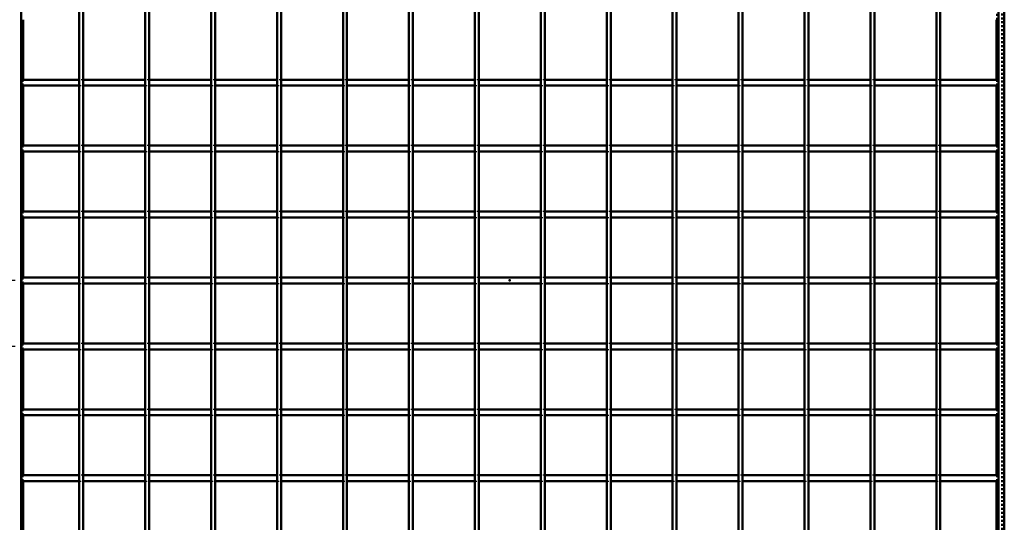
# Model space of a CAD drawing. Header units: millimetres. Extents: x -596 to 562, y -500 to 878.
# Tile 5 of 7: x -248 to 250, y -122 to 132. Entities that reach past the tile are written whole.
import ezdxf

# ---------------------------------------------------------------- set-up
doc = ezdxf.new("R2010")
doc.units = ezdxf.units.MM
doc.linetypes.add('Dashed', pattern=[2, 1, -1])
for name, color, linetype, lineweight in [('2d ConnectionPoints', 7, 'Continuous', 50), ('AM_0', 7, 'Continuous', 50), ('AM_5', 3, 'Continuous', 25), ('AM_9', 6, 'Dashed', 25)]:
    doc.layers.add(name, color=color, linetype=linetype, lineweight=lineweight)
doc.dimstyles.new('ISO-25', dxfattribs={"dimtxt": 2.5, "dimasz": 2.5, "dimexe": 1.25, "dimexo": 0.625, "dimtad": 1, "dimtxsty": 'Standard', "dimcen": 2.5, "dimadec": 0, "dimazin": 0, "dimtfac": 1, "dimtmove": 0, "dimatfit": 3, "dimfxl": 1, "dimarcsym": 0})

# ---------------------------------------------------------------- blocks, each defined once
blk = doc.blocks.new('1_LP330333P35011000500VERTICAL1_0_in_LPP3303331150010003500_4')
at = {"layer": 'AM_0'}
for p, q in [((247, 497), (247, -497)), ((250, 497), (250, -497)), ((246.05, 131.82), (246.05, 101.49)), ((246.05, 98.49), (246.05, 68.16)), ((246.05, 65.16), (246.05, 34.83)), ((246.05, 31.83), (246.05, 1.5)), ((246.05, -1.5), (246.05, -31.83)), ((246.05, -34.83), (246.05, -65.16)), ((246.05, -68.16), (246.05, -98.49)), ((246.05, -101.49), (246.05, -131.82))]:
    blk.add_line(p, q, dxfattribs=at)
at = {"layer": 'AM_9'}
for p, q in [((248.55, 497), (248.55, -497)), ((248.99, 497), (248.99, -497)), ((246.05, 134.82), (246.05, 131.82)), ((246.05, 101.49), (246.05, 98.49)), ((246.05, 68.16), (246.05, 65.16)), ((246.05, 34.83), (246.05, 31.83)), ((246.05, 1.5), (246.05, -1.5)), ((246.05, -31.83), (246.05, -34.83)), ((246.05, -65.16), (246.05, -68.16)), ((246.05, -98.49), (246.05, -101.49))]:
    blk.add_line(p, q, dxfattribs=at)
blk = doc.blocks.new('3_LP330333P35011000500VERTICALC1_0_in_LPP3303331150010003500_4')
at = {"layer": 'AM_0'}
for p, q in [((-217.645, -497), (-217.645, 497)), ((-215.645, -497), (-215.645, 497))]:
    blk.add_line(p, q, dxfattribs=at)
blk = doc.blocks.new('4_LP330333P35011000500VERTICALC2_0_in_LPP3303331150010003500_4')
at = {"layer": 'AM_0'}
for p, q in [((-184.315, -497), (-184.315, 497)), ((-182.315, -497), (-182.315, 497))]:
    blk.add_line(p, q, dxfattribs=at)
blk = doc.blocks.new('5_LP330333P35011000500VERTICALC3_0_in_LPP3303331150010003500_4')
at = {"layer": 'AM_0'}
for p, q in [((-150.985, -497), (-150.985, 497)), ((-148.985, -497), (-148.985, 497))]:
    blk.add_line(p, q, dxfattribs=at)
blk = doc.blocks.new('6_LP330333P35011000500VERTICALC4_0_in_LPP3303331150010003500_4')
at = {"layer": 'AM_0'}
for p, q in [((-117.655, -497), (-117.655, 497)), ((-115.655, -497), (-115.655, 497))]:
    blk.add_line(p, q, dxfattribs=at)
blk = doc.blocks.new('7_LP330333P35011000500VERTICALC5_0_in_LPP3303331150010003500_4')
at = {"layer": 'AM_0'}
for p, q in [((-84.325, -497), (-84.325, 497)), ((-82.325, -497), (-82.325, 497))]:
    blk.add_line(p, q, dxfattribs=at)
blk = doc.blocks.new('8_LP330333P35011000500VERTICALC6_0_in_LPP3303331150010003500_4')
at = {"layer": 'AM_0'}
for p, q in [((-50.995, -497), (-50.995, 497)), ((-48.995, -497), (-48.995, 497))]:
    blk.add_line(p, q, dxfattribs=at)
blk = doc.blocks.new('9_LP330333P35011000500VERTICALC7_0_in_LPP3303331150010003500_4')
at = {"layer": 'AM_0'}
for p, q in [((-17.665, -497), (-17.665, 497)), ((-15.665, -497), (-15.665, 497))]:
    blk.add_line(p, q, dxfattribs=at)
blk = doc.blocks.new('10_LP330333P35011000500VERTICALC8_0_in_LPP3303331150010003500_4')
at = {"layer": 'AM_0'}
for p, q in [((15.665, -497), (15.665, 497)), ((17.665, -497), (17.665, 497))]:
    blk.add_line(p, q, dxfattribs=at)
blk = doc.blocks.new('11_LP330333P35011000500VERTICALC9_0_in_LPP3303331150010003500_4')
at = {"layer": 'AM_0'}
for p, q in [((48.995, -497), (48.995, 497)), ((50.995, -497), (50.995, 497))]:
    blk.add_line(p, q, dxfattribs=at)
blk = doc.blocks.new('12_LP330333P35011000500VERTICALC10_0_in_LPP3303331150010003500_4')
at = {"layer": 'AM_0'}
for p, q in [((82.325, -497), (82.325, 497)), ((84.325, -497), (84.325, 497))]:
    blk.add_line(p, q, dxfattribs=at)
blk = doc.blocks.new('13_LP330333P35011000500VERTICALC11_0_in_LPP3303331150010003500_4')
at = {"layer": 'AM_0'}
for p, q in [((115.655, -497), (115.655, 497)), ((117.655, -497), (117.655, 497))]:
    blk.add_line(p, q, dxfattribs=at)
blk = doc.blocks.new('14_LP330333P35011000500VERTICALC12_0_in_LPP3303331150010003500_4')
at = {"layer": 'AM_0'}
for p, q in [((148.985, -497), (148.985, 497)), ((150.985, -497), (150.985, 497))]:
    blk.add_line(p, q, dxfattribs=at)
blk = doc.blocks.new('15_LP330333P35011000500VERTICALC13_0_in_LPP3303331150010003500_4')
at = {"layer": 'AM_0'}
for p, q in [((182.315, -497), (182.315, 497)), ((184.315, -497), (184.315, 497))]:
    blk.add_line(p, q, dxfattribs=at)
blk = doc.blocks.new('16_LP330333P35011000500VERTICALC14_0_in_LPP3303331150010003500_4')
at = {"layer": 'AM_0'}
for p, q in [((215.645, -497), (215.645, 497)), ((217.645, -497), (217.645, 497))]:
    blk.add_line(p, q, dxfattribs=at)
blk = doc.blocks.new('29_k8fc7gmuiuouxmhd6l8tjwuts________0_in_LPP3303331150010003500_4')
at = {"layer": 'AM_0'}
for p, q in [((-217.645, -98.49), (-247, -98.49)), ((-247, -98.49), (-247, -101.49)), ((-217.645, -98.49), (-217.645, -101.49)), ((-184.315, -98.49), (-215.645, -98.49)), ((-215.645, -101.49), (-215.645, -98.49)), ((-184.315, -98.49), (-184.315, -101.49)), ((-182.315, -101.49), (-182.315, -98.49)), ((-150.985, -98.49), (-182.315, -98.49)), ((-150.985, -98.49), (-150.985, -101.49)), ((-148.985, -101.49), (-148.985, -98.49)), ((-117.655, -98.49), (-148.985, -98.49)), ((-117.655, -98.49), (-117.655, -101.49)), ((-115.655, -101.49), (-115.655, -98.49)), ((-84.325, -98.49), (-115.655, -98.49)), ((-84.325, -98.49), (-84.325, -101.49)), ((-82.325, -101.49), (-82.325, -98.49)), ((-50.995, -98.49), (-82.325, -98.49)), ((-50.995, -98.49), (-50.995, -101.49)), ((-48.995, -101.49), (-48.995, -98.49)), ((-17.665, -98.49), (-48.995, -98.49)), ((-17.665, -98.49), (-17.665, -101.49)), ((-15.665, -101.49), (-15.665, -98.49)), ((15.665, -98.49), (-15.665, -98.49)), ((15.665, -98.49), (15.665, -101.49)), ((17.665, -101.49), (17.665, -98.49)), ((48.995, -98.49), (17.665, -98.49)), ((48.995, -98.49), (48.995, -101.49)), ((50.995, -101.49), (50.995, -98.49)), ((82.325, -98.49), (50.995, -98.49)), ((82.325, -98.49), (82.325, -101.49)), ((84.325, -101.49), (84.325, -98.49)), ((115.655, -98.49), (84.325, -98.49)), ((115.655, -98.49), (115.655, -101.49)), ((117.655, -101.49), (117.655, -98.49)), ((148.985, -98.49), (117.655, -98.49)), ((148.985, -98.49), (148.985, -101.49)), ((150.985, -101.49), (150.985, -98.49)), ((182.315, -98.49), (150.985, -98.49)), ((182.315, -98.49), (182.315, -101.49)), ((184.315, -101.49), (184.315, -98.49)), ((215.645, -98.49), (184.315, -98.49)), ((215.645, -98.49), (215.645, -101.49)), ((217.645, -101.49), (217.645, -98.49)), ((247, -98.49), (217.645, -98.49)), ((247, -98.49), (247, -101.49)), ((-217.645, -101.49), (-247, -101.49)), ((-184.315, -101.49), (-215.645, -101.49)), ((-150.985, -101.49), (-182.315, -101.49)), ((-117.655, -101.49), (-148.985, -101.49)), ((-84.325, -101.49), (-115.655, -101.49)), ((-50.995, -101.49), (-82.325, -101.49)), ((-17.665, -101.49), (-48.995, -101.49)), ((15.665, -101.49), (-15.665, -101.49)), ((48.995, -101.49), (17.665, -101.49)), ((82.325, -101.49), (50.995, -101.49)), ((115.655, -101.49), (84.325, -101.49)), ((148.985, -101.49), (117.655, -101.49)), ((182.315, -101.49), (150.985, -101.49)), ((215.645, -101.49), (184.315, -101.49)), ((247, -101.49), (217.645, -101.49))]:
    blk.add_line(p, q, dxfattribs=at)
at = {"layer": 'AM_9'}
for p, q in [((-215.645, -98.49), (-217.645, -98.49)), ((-182.315, -98.49), (-184.315, -98.49)), ((-148.985, -98.49), (-150.985, -98.49)), ((-115.655, -98.49), (-117.655, -98.49)), ((-82.325, -98.49), (-84.325, -98.49)), ((-48.995, -98.49), (-50.995, -98.49)), ((-15.665, -98.49), (-17.665, -98.49)), ((17.665, -98.49), (15.665, -98.49)), ((50.995, -98.49), (48.995, -98.49)), ((84.325, -98.49), (82.325, -98.49)), ((117.655, -98.49), (115.655, -98.49)), ((150.985, -98.49), (148.985, -98.49)), ((184.315, -98.49), (182.315, -98.49)), ((217.645, -98.49), (215.645, -98.49)), ((-217.645, -101.49), (-215.645, -101.49)), ((-184.315, -101.49), (-182.315, -101.49)), ((-150.985, -101.49), (-148.985, -101.49)), ((-117.655, -101.49), (-115.655, -101.49)), ((-84.325, -101.49), (-82.325, -101.49)), ((-50.995, -101.49), (-48.995, -101.49)), ((-17.665, -101.49), (-15.665, -101.49)), ((15.665, -101.49), (17.665, -101.49)), ((48.995, -101.49), (50.995, -101.49)), ((82.325, -101.49), (84.325, -101.49)), ((115.655, -101.49), (117.655, -101.49)), ((148.985, -101.49), (150.985, -101.49)), ((182.315, -101.49), (184.315, -101.49)), ((215.645, -101.49), (217.645, -101.49))]:
    blk.add_line(p, q, dxfattribs=at)
blk = doc.blocks.new('30_znvuheu46q6debho6j8wrlbtd________0_in_LPP3303331150010003500_4')
at = {"layer": 'AM_0'}
for p, q in [((-217.645, -65.16), (-247, -65.16)), ((-247, -65.16), (-247, -68.16)), ((-217.645, -68.16), (-247, -68.16)), ((-217.645, -65.16), (-217.645, -68.16)), ((-184.315, -65.16), (-215.645, -65.16)), ((-215.645, -68.16), (-215.645, -65.16)), ((-184.315, -68.16), (-215.645, -68.16)), ((-184.315, -65.16), (-184.315, -68.16)), ((-182.315, -68.16), (-182.315, -65.16)), ((-150.985, -65.16), (-182.315, -65.16)), ((-150.985, -68.16), (-182.315, -68.16)), ((-150.985, -65.16), (-150.985, -68.16)), ((-148.985, -68.16), (-148.985, -65.16)), ((-117.655, -65.16), (-148.985, -65.16)), ((-117.655, -68.16), (-148.985, -68.16)), ((-117.655, -65.16), (-117.655, -68.16)), ((-115.655, -68.16), (-115.655, -65.16)), ((-84.325, -65.16), (-115.655, -65.16)), ((-84.325, -68.16), (-115.655, -68.16)), ((-84.325, -65.16), (-84.325, -68.16)), ((-82.325, -68.16), (-82.325, -65.16)), ((-50.995, -65.16), (-82.325, -65.16)), ((-50.995, -68.16), (-82.325, -68.16)), ((-50.995, -65.16), (-50.995, -68.16)), ((-48.995, -68.16), (-48.995, -65.16)), ((-17.665, -65.16), (-48.995, -65.16)), ((-17.665, -68.16), (-48.995, -68.16)), ((-17.665, -65.16), (-17.665, -68.16)), ((-15.665, -68.16), (-15.665, -65.16)), ((15.665, -65.16), (-15.665, -65.16)), ((15.665, -68.16), (-15.665, -68.16)), ((15.665, -65.16), (15.665, -68.16)), ((17.665, -68.16), (17.665, -65.16)), ((48.995, -65.16), (17.665, -65.16)), ((48.995, -68.16), (17.665, -68.16)), ((48.995, -65.16), (48.995, -68.16)), ((50.995, -68.16), (50.995, -65.16)), ((82.325, -65.16), (50.995, -65.16)), ((82.325, -68.16), (50.995, -68.16)), ((82.325, -65.16), (82.325, -68.16)), ((84.325, -68.16), (84.325, -65.16)), ((115.655, -65.16), (84.325, -65.16)), ((115.655, -68.16), (84.325, -68.16)), ((115.655, -65.16), (115.655, -68.16)), ((117.655, -68.16), (117.655, -65.16)), ((148.985, -65.16), (117.655, -65.16)), ((148.985, -68.16), (117.655, -68.16)), ((148.985, -65.16), (148.985, -68.16)), ((150.985, -68.16), (150.985, -65.16)), ((182.315, -65.16), (150.985, -65.16)), ((182.315, -68.16), (150.985, -68.16)), ((182.315, -65.16), (182.315, -68.16)), ((184.315, -68.16), (184.315, -65.16)), ((215.645, -65.16), (184.315, -65.16)), ((215.645, -68.16), (184.315, -68.16)), ((215.645, -65.16), (215.645, -68.16)), ((217.645, -68.16), (217.645, -65.16)), ((247, -65.16), (217.645, -65.16)), ((247, -68.16), (217.645, -68.16)), ((247, -65.16), (247, -68.16))]:
    blk.add_line(p, q, dxfattribs=at)
at = {"layer": 'AM_9'}
for p, q in [((-215.645, -65.16), (-217.645, -65.16)), ((-217.645, -68.16), (-215.645, -68.16)), ((-182.315, -65.16), (-184.315, -65.16)), ((-184.315, -68.16), (-182.315, -68.16)), ((-148.985, -65.16), (-150.985, -65.16)), ((-150.985, -68.16), (-148.985, -68.16)), ((-115.655, -65.16), (-117.655, -65.16)), ((-117.655, -68.16), (-115.655, -68.16)), ((-82.325, -65.16), (-84.325, -65.16)), ((-84.325, -68.16), (-82.325, -68.16)), ((-48.995, -65.16), (-50.995, -65.16)), ((-50.995, -68.16), (-48.995, -68.16)), ((-15.665, -65.16), (-17.665, -65.16)), ((-17.665, -68.16), (-15.665, -68.16)), ((17.665, -65.16), (15.665, -65.16)), ((15.665, -68.16), (17.665, -68.16)), ((50.995, -65.16), (48.995, -65.16)), ((48.995, -68.16), (50.995, -68.16)), ((84.325, -65.16), (82.325, -65.16)), ((82.325, -68.16), (84.325, -68.16)), ((117.655, -65.16), (115.655, -65.16)), ((115.655, -68.16), (117.655, -68.16)), ((150.985, -65.16), (148.985, -65.16)), ((148.985, -68.16), (150.985, -68.16)), ((184.315, -65.16), (182.315, -65.16)), ((182.315, -68.16), (184.315, -68.16)), ((217.645, -65.16), (215.645, -65.16)), ((215.645, -68.16), (217.645, -68.16))]:
    blk.add_line(p, q, dxfattribs=at)
blk = doc.blocks.new('31_qldfimg3mek9on5pfzr5qsk6r________0_in_LPP3303331150010003500_4')
at = {"layer": 'AM_0'}
for p, q in [((-217.645, -31.83), (-247, -31.83)), ((-247, -31.83), (-247, -34.83)), ((-217.645, -34.83), (-247, -34.83)), ((-217.645, -31.83), (-217.645, -34.83)), ((-184.315, -31.83), (-215.645, -31.83)), ((-215.645, -34.83), (-215.645, -31.83)), ((-184.315, -34.83), (-215.645, -34.83)), ((-184.315, -31.83), (-184.315, -34.83)), ((-182.315, -34.83), (-182.315, -31.83)), ((-150.985, -31.83), (-182.315, -31.83)), ((-150.985, -34.83), (-182.315, -34.83)), ((-150.985, -31.83), (-150.985, -34.83)), ((-148.985, -34.83), (-148.985, -31.83)), ((-117.655, -31.83), (-148.985, -31.83)), ((-117.655, -34.83), (-148.985, -34.83)), ((-117.655, -31.83), (-117.655, -34.83)), ((-115.655, -34.83), (-115.655, -31.83)), ((-84.325, -31.83), (-115.655, -31.83)), ((-84.325, -34.83), (-115.655, -34.83)), ((-84.325, -31.83), (-84.325, -34.83)), ((-82.325, -34.83), (-82.325, -31.83)), ((-50.995, -31.83), (-82.325, -31.83)), ((-50.995, -34.83), (-82.325, -34.83)), ((-50.995, -31.83), (-50.995, -34.83)), ((-48.995, -34.83), (-48.995, -31.83)), ((-17.665, -31.83), (-48.995, -31.83)), ((-17.665, -34.83), (-48.995, -34.83)), ((-17.665, -31.83), (-17.665, -34.83)), ((-15.665, -34.83), (-15.665, -31.83)), ((15.665, -31.83), (-15.665, -31.83)), ((15.665, -34.83), (-15.665, -34.83)), ((15.665, -31.83), (15.665, -34.83)), ((17.665, -34.83), (17.665, -31.83)), ((48.995, -31.83), (17.665, -31.83)), ((48.995, -34.83), (17.665, -34.83)), ((48.995, -31.83), (48.995, -34.83)), ((50.995, -34.83), (50.995, -31.83)), ((82.325, -31.83), (50.995, -31.83)), ((82.325, -34.83), (50.995, -34.83)), ((82.325, -31.83), (82.325, -34.83)), ((84.325, -34.83), (84.325, -31.83)), ((115.655, -31.83), (84.325, -31.83)), ((115.655, -34.83), (84.325, -34.83)), ((115.655, -31.83), (115.655, -34.83)), ((117.655, -34.83), (117.655, -31.83)), ((148.985, -31.83), (117.655, -31.83)), ((148.985, -34.83), (117.655, -34.83)), ((148.985, -31.83), (148.985, -34.83)), ((150.985, -34.83), (150.985, -31.83)), ((182.315, -31.83), (150.985, -31.83)), ((182.315, -34.83), (150.985, -34.83)), ((182.315, -31.83), (182.315, -34.83)), ((184.315, -34.83), (184.315, -31.83)), ((215.645, -31.83), (184.315, -31.83)), ((215.645, -34.83), (184.315, -34.83)), ((215.645, -31.83), (215.645, -34.83)), ((217.645, -34.83), (217.645, -31.83)), ((247, -31.83), (217.645, -31.83)), ((247, -34.83), (217.645, -34.83)), ((247, -31.83), (247, -34.83))]:
    blk.add_line(p, q, dxfattribs=at)
at = {"layer": 'AM_9'}
for p, q in [((-215.645, -31.83), (-217.645, -31.83)), ((-217.645, -34.83), (-215.645, -34.83)), ((-182.315, -31.83), (-184.315, -31.83)), ((-184.315, -34.83), (-182.315, -34.83)), ((-148.985, -31.83), (-150.985, -31.83)), ((-150.985, -34.83), (-148.985, -34.83)), ((-115.655, -31.83), (-117.655, -31.83)), ((-117.655, -34.83), (-115.655, -34.83)), ((-82.325, -31.83), (-84.325, -31.83)), ((-84.325, -34.83), (-82.325, -34.83)), ((-48.995, -31.83), (-50.995, -31.83)), ((-50.995, -34.83), (-48.995, -34.83)), ((-15.665, -31.83), (-17.665, -31.83)), ((-17.665, -34.83), (-15.665, -34.83)), ((17.665, -31.83), (15.665, -31.83)), ((15.665, -34.83), (17.665, -34.83)), ((50.995, -31.83), (48.995, -31.83)), ((48.995, -34.83), (50.995, -34.83)), ((84.325, -31.83), (82.325, -31.83)), ((82.325, -34.83), (84.325, -34.83)), ((117.655, -31.83), (115.655, -31.83)), ((115.655, -34.83), (117.655, -34.83)), ((150.985, -31.83), (148.985, -31.83)), ((148.985, -34.83), (150.985, -34.83)), ((184.315, -31.83), (182.315, -31.83)), ((182.315, -34.83), (184.315, -34.83)), ((217.645, -31.83), (215.645, -31.83)), ((215.645, -34.83), (217.645, -34.83))]:
    blk.add_line(p, q, dxfattribs=at)
blk = doc.blocks.new('32_t9b0qkqpkvux1uqfa37k85w5e________0_in_LPP3303331150010003500_4')
at = {"layer": 'AM_0'}
for p, q in [((-217.645, 1.5), (-247, 1.5)), ((-247, 1.5), (-247, -1.5)), ((-217.645, 1.5), (-217.645, -1.5)), ((-184.315, 1.5), (-215.645, 1.5)), ((-215.645, -1.5), (-215.645, 1.5)), ((-184.315, 1.5), (-184.315, -1.5)), ((-182.315, -1.5), (-182.315, 1.5)), ((-150.985, 1.5), (-182.315, 1.5)), ((-150.985, 1.5), (-150.985, -1.5)), ((-148.985, -1.5), (-148.985, 1.5)), ((-117.655, 1.5), (-148.985, 1.5)), ((-117.655, 1.5), (-117.655, -1.5)), ((-115.655, -1.5), (-115.655, 1.5)), ((-84.325, 1.5), (-115.655, 1.5)), ((-84.325, 1.5), (-84.325, -1.5)), ((-82.325, -1.5), (-82.325, 1.5)), ((-50.995, 1.5), (-82.325, 1.5)), ((-50.995, 1.5), (-50.995, -1.5)), ((-48.995, -1.5), (-48.995, 1.5)), ((-17.665, 1.5), (-48.995, 1.5)), ((-17.665, 1.5), (-17.665, -1.5)), ((-15.665, -1.5), (-15.665, 1.5)), ((15.665, 1.5), (-15.665, 1.5)), ((15.665, 1.5), (15.665, -1.5)), ((17.665, -1.5), (17.665, 1.5)), ((48.995, 1.5), (17.665, 1.5)), ((48.995, 1.5), (48.995, -1.5)), ((50.995, -1.5), (50.995, 1.5)), ((82.325, 1.5), (50.995, 1.5)), ((82.325, 1.5), (82.325, -1.5)), ((84.325, -1.5), (84.325, 1.5)), ((115.655, 1.5), (84.325, 1.5)), ((115.655, 1.5), (115.655, -1.5)), ((117.655, -1.5), (117.655, 1.5)), ((148.985, 1.5), (117.655, 1.5)), ((148.985, 1.5), (148.985, -1.5)), ((150.985, -1.5), (150.985, 1.5)), ((182.315, 1.5), (150.985, 1.5)), ((182.315, 1.5), (182.315, -1.5)), ((184.315, -1.5), (184.315, 1.5)), ((215.645, 1.5), (184.315, 1.5)), ((215.645, 1.5), (215.645, -1.5)), ((217.645, -1.5), (217.645, 1.5)), ((247, 1.5), (217.645, 1.5)), ((247, 1.5), (247, -1.5)), ((-217.645, -1.5), (-247, -1.5)), ((-184.315, -1.5), (-215.645, -1.5)), ((-150.985, -1.5), (-182.315, -1.5)), ((-117.655, -1.5), (-148.985, -1.5)), ((-84.325, -1.5), (-115.655, -1.5)), ((-50.995, -1.5), (-82.325, -1.5)), ((-17.665, -1.5), (-48.995, -1.5)), ((15.665, -1.5), (-15.665, -1.5)), ((48.995, -1.5), (17.665, -1.5)), ((82.325, -1.5), (50.995, -1.5)), ((115.655, -1.5), (84.325, -1.5)), ((148.985, -1.5), (117.655, -1.5)), ((182.315, -1.5), (150.985, -1.5)), ((215.645, -1.5), (184.315, -1.5)), ((247, -1.5), (217.645, -1.5))]:
    blk.add_line(p, q, dxfattribs=at)
at = {"layer": 'AM_9'}
for p, q in [((-215.645, 1.5), (-217.645, 1.5)), ((-182.315, 1.5), (-184.315, 1.5)), ((-148.985, 1.5), (-150.985, 1.5)), ((-115.655, 1.5), (-117.655, 1.5)), ((-82.325, 1.5), (-84.325, 1.5)), ((-48.995, 1.5), (-50.995, 1.5)), ((-15.665, 1.5), (-17.665, 1.5)), ((17.665, 1.5), (15.665, 1.5)), ((50.995, 1.5), (48.995, 1.5)), ((84.325, 1.5), (82.325, 1.5)), ((117.655, 1.5), (115.655, 1.5)), ((150.985, 1.5), (148.985, 1.5)), ((184.315, 1.5), (182.315, 1.5)), ((217.645, 1.5), (215.645, 1.5)), ((-217.645, -1.5), (-215.645, -1.5)), ((-184.315, -1.5), (-182.315, -1.5)), ((-150.985, -1.5), (-148.985, -1.5)), ((-117.655, -1.5), (-115.655, -1.5)), ((-84.325, -1.5), (-82.325, -1.5)), ((-50.995, -1.5), (-48.995, -1.5)), ((-17.665, -1.5), (-15.665, -1.5)), ((15.665, -1.5), (17.665, -1.5)), ((48.995, -1.5), (50.995, -1.5)), ((82.325, -1.5), (84.325, -1.5)), ((115.655, -1.5), (117.655, -1.5)), ((148.985, -1.5), (150.985, -1.5)), ((182.315, -1.5), (184.315, -1.5)), ((215.645, -1.5), (217.645, -1.5))]:
    blk.add_line(p, q, dxfattribs=at)
blk = doc.blocks.new('33_5g60ppsrbsqg0oug3a7ui4qfk________0_in_LPP3303331150010003500_4')
at = {"layer": 'AM_0'}
for p, q in [((-217.645, 34.83), (-247, 34.83)), ((-247, 34.83), (-247, 31.83)), ((-217.645, 31.83), (-247, 31.83)), ((-217.645, 34.83), (-217.645, 31.83)), ((-184.315, 34.83), (-215.645, 34.83)), ((-215.645, 31.83), (-215.645, 34.83)), ((-184.315, 31.83), (-215.645, 31.83)), ((-184.315, 34.83), (-184.315, 31.83)), ((-182.315, 31.83), (-182.315, 34.83)), ((-150.985, 34.83), (-182.315, 34.83)), ((-150.985, 31.83), (-182.315, 31.83)), ((-150.985, 34.83), (-150.985, 31.83)), ((-148.985, 31.83), (-148.985, 34.83)), ((-117.655, 34.83), (-148.985, 34.83)), ((-117.655, 31.83), (-148.985, 31.83)), ((-117.655, 34.83), (-117.655, 31.83)), ((-115.655, 31.83), (-115.655, 34.83)), ((-84.325, 34.83), (-115.655, 34.83)), ((-84.325, 31.83), (-115.655, 31.83)), ((-84.325, 34.83), (-84.325, 31.83)), ((-82.325, 31.83), (-82.325, 34.83)), ((-50.995, 34.83), (-82.325, 34.83)), ((-50.995, 31.83), (-82.325, 31.83)), ((-50.995, 34.83), (-50.995, 31.83)), ((-48.995, 31.83), (-48.995, 34.83)), ((-17.665, 34.83), (-48.995, 34.83)), ((-17.665, 31.83), (-48.995, 31.83)), ((-17.665, 34.83), (-17.665, 31.83)), ((-15.665, 31.83), (-15.665, 34.83)), ((15.665, 34.83), (-15.665, 34.83)), ((15.665, 31.83), (-15.665, 31.83)), ((15.665, 34.83), (15.665, 31.83)), ((17.665, 31.83), (17.665, 34.83)), ((48.995, 34.83), (17.665, 34.83)), ((48.995, 31.83), (17.665, 31.83)), ((48.995, 34.83), (48.995, 31.83)), ((50.995, 31.83), (50.995, 34.83)), ((82.325, 34.83), (50.995, 34.83)), ((82.325, 31.83), (50.995, 31.83)), ((82.325, 34.83), (82.325, 31.83)), ((84.325, 31.83), (84.325, 34.83)), ((115.655, 34.83), (84.325, 34.83)), ((115.655, 31.83), (84.325, 31.83)), ((115.655, 34.83), (115.655, 31.83)), ((117.655, 31.83), (117.655, 34.83)), ((148.985, 34.83), (117.655, 34.83)), ((148.985, 31.83), (117.655, 31.83)), ((148.985, 34.83), (148.985, 31.83)), ((150.985, 31.83), (150.985, 34.83)), ((182.315, 34.83), (150.985, 34.83)), ((182.315, 31.83), (150.985, 31.83)), ((182.315, 34.83), (182.315, 31.83)), ((184.315, 31.83), (184.315, 34.83)), ((215.645, 34.83), (184.315, 34.83)), ((215.645, 31.83), (184.315, 31.83)), ((215.645, 34.83), (215.645, 31.83)), ((217.645, 31.83), (217.645, 34.83)), ((247, 34.83), (217.645, 34.83)), ((247, 31.83), (217.645, 31.83)), ((247, 34.83), (247, 31.83))]:
    blk.add_line(p, q, dxfattribs=at)
at = {"layer": 'AM_9'}
for p, q in [((-215.645, 34.83), (-217.645, 34.83)), ((-217.645, 31.83), (-215.645, 31.83)), ((-182.315, 34.83), (-184.315, 34.83)), ((-184.315, 31.83), (-182.315, 31.83)), ((-148.985, 34.83), (-150.985, 34.83)), ((-150.985, 31.83), (-148.985, 31.83)), ((-115.655, 34.83), (-117.655, 34.83)), ((-117.655, 31.83), (-115.655, 31.83)), ((-82.325, 34.83), (-84.325, 34.83)), ((-84.325, 31.83), (-82.325, 31.83)), ((-48.995, 34.83), (-50.995, 34.83)), ((-50.995, 31.83), (-48.995, 31.83)), ((-15.665, 34.83), (-17.665, 34.83)), ((-17.665, 31.83), (-15.665, 31.83)), ((17.665, 34.83), (15.665, 34.83)), ((15.665, 31.83), (17.665, 31.83)), ((50.995, 34.83), (48.995, 34.83)), ((48.995, 31.83), (50.995, 31.83)), ((84.325, 34.83), (82.325, 34.83)), ((82.325, 31.83), (84.325, 31.83)), ((117.655, 34.83), (115.655, 34.83)), ((115.655, 31.83), (117.655, 31.83)), ((150.985, 34.83), (148.985, 34.83)), ((148.985, 31.83), (150.985, 31.83)), ((184.315, 34.83), (182.315, 34.83)), ((182.315, 31.83), (184.315, 31.83)), ((217.645, 34.83), (215.645, 34.83)), ((215.645, 31.83), (217.645, 31.83))]:
    blk.add_line(p, q, dxfattribs=at)
blk = doc.blocks.new('34_tpd0vux7ntnuzvz3h0qxm0etn________0_in_LPP3303331150010003500_4')
at = {"layer": 'AM_0'}
for p, q in [((-217.645, 68.16), (-247, 68.16)), ((-247, 68.16), (-247, 65.16)), ((-217.645, 65.16), (-247, 65.16)), ((-217.645, 68.16), (-217.645, 65.16)), ((-184.315, 68.16), (-215.645, 68.16)), ((-215.645, 65.16), (-215.645, 68.16)), ((-184.315, 65.16), (-215.645, 65.16)), ((-184.315, 68.16), (-184.315, 65.16)), ((-182.315, 65.16), (-182.315, 68.16)), ((-150.985, 68.16), (-182.315, 68.16)), ((-150.985, 65.16), (-182.315, 65.16)), ((-150.985, 68.16), (-150.985, 65.16)), ((-148.985, 65.16), (-148.985, 68.16)), ((-117.655, 68.16), (-148.985, 68.16)), ((-117.655, 65.16), (-148.985, 65.16)), ((-117.655, 68.16), (-117.655, 65.16)), ((-115.655, 65.16), (-115.655, 68.16)), ((-84.325, 68.16), (-115.655, 68.16)), ((-84.325, 65.16), (-115.655, 65.16)), ((-84.325, 68.16), (-84.325, 65.16)), ((-82.325, 65.16), (-82.325, 68.16)), ((-50.995, 68.16), (-82.325, 68.16)), ((-50.995, 65.16), (-82.325, 65.16)), ((-50.995, 68.16), (-50.995, 65.16)), ((-48.995, 65.16), (-48.995, 68.16)), ((-17.665, 68.16), (-48.995, 68.16)), ((-17.665, 65.16), (-48.995, 65.16)), ((-17.665, 68.16), (-17.665, 65.16)), ((-15.665, 65.16), (-15.665, 68.16)), ((15.665, 68.16), (-15.665, 68.16)), ((15.665, 65.16), (-15.665, 65.16)), ((15.665, 68.16), (15.665, 65.16)), ((17.665, 65.16), (17.665, 68.16)), ((48.995, 68.16), (17.665, 68.16)), ((48.995, 65.16), (17.665, 65.16)), ((48.995, 68.16), (48.995, 65.16)), ((50.995, 65.16), (50.995, 68.16)), ((82.325, 68.16), (50.995, 68.16)), ((82.325, 65.16), (50.995, 65.16)), ((82.325, 68.16), (82.325, 65.16)), ((84.325, 65.16), (84.325, 68.16)), ((115.655, 68.16), (84.325, 68.16)), ((115.655, 65.16), (84.325, 65.16)), ((115.655, 68.16), (115.655, 65.16)), ((117.655, 65.16), (117.655, 68.16)), ((148.985, 68.16), (117.655, 68.16)), ((148.985, 65.16), (117.655, 65.16)), ((148.985, 68.16), (148.985, 65.16)), ((150.985, 65.16), (150.985, 68.16)), ((182.315, 68.16), (150.985, 68.16)), ((182.315, 65.16), (150.985, 65.16)), ((182.315, 68.16), (182.315, 65.16)), ((184.315, 65.16), (184.315, 68.16)), ((215.645, 68.16), (184.315, 68.16)), ((215.645, 65.16), (184.315, 65.16)), ((215.645, 68.16), (215.645, 65.16)), ((217.645, 65.16), (217.645, 68.16)), ((247, 68.16), (217.645, 68.16)), ((247, 65.16), (217.645, 65.16)), ((247, 68.16), (247, 65.16))]:
    blk.add_line(p, q, dxfattribs=at)
at = {"layer": 'AM_9'}
for p, q in [((-215.645, 68.16), (-217.645, 68.16)), ((-217.645, 65.16), (-215.645, 65.16)), ((-182.315, 68.16), (-184.315, 68.16)), ((-184.315, 65.16), (-182.315, 65.16)), ((-148.985, 68.16), (-150.985, 68.16)), ((-150.985, 65.16), (-148.985, 65.16)), ((-115.655, 68.16), (-117.655, 68.16)), ((-117.655, 65.16), (-115.655, 65.16)), ((-82.325, 68.16), (-84.325, 68.16)), ((-84.325, 65.16), (-82.325, 65.16)), ((-48.995, 68.16), (-50.995, 68.16)), ((-50.995, 65.16), (-48.995, 65.16)), ((-15.665, 68.16), (-17.665, 68.16)), ((-17.665, 65.16), (-15.665, 65.16)), ((17.665, 68.16), (15.665, 68.16)), ((15.665, 65.16), (17.665, 65.16)), ((50.995, 68.16), (48.995, 68.16)), ((48.995, 65.16), (50.995, 65.16)), ((84.325, 68.16), (82.325, 68.16)), ((82.325, 65.16), (84.325, 65.16)), ((117.655, 68.16), (115.655, 68.16)), ((115.655, 65.16), (117.655, 65.16)), ((150.985, 68.16), (148.985, 68.16)), ((148.985, 65.16), (150.985, 65.16)), ((184.315, 68.16), (182.315, 68.16)), ((182.315, 65.16), (184.315, 65.16)), ((217.645, 68.16), (215.645, 68.16)), ((215.645, 65.16), (217.645, 65.16))]:
    blk.add_line(p, q, dxfattribs=at)
blk = doc.blocks.new('35_4afnhlo3vxlmgyax57b6k09yl________0_in_LPP3303331150010003500_4')
at = {"layer": 'AM_0'}
for p, q in [((-217.645, 101.49), (-247, 101.49)), ((-247, 101.49), (-247, 98.49)), ((-217.645, 101.49), (-217.645, 98.49)), ((-184.315, 101.49), (-215.645, 101.49)), ((-215.645, 98.49), (-215.645, 101.49)), ((-184.315, 101.49), (-184.315, 98.49)), ((-182.315, 98.49), (-182.315, 101.49)), ((-150.985, 101.49), (-182.315, 101.49)), ((-150.985, 101.49), (-150.985, 98.49)), ((-148.985, 98.49), (-148.985, 101.49)), ((-117.655, 101.49), (-148.985, 101.49)), ((-117.655, 101.49), (-117.655, 98.49)), ((-115.655, 98.49), (-115.655, 101.49)), ((-84.325, 101.49), (-115.655, 101.49)), ((-84.325, 101.49), (-84.325, 98.49)), ((-82.325, 98.49), (-82.325, 101.49)), ((-50.995, 101.49), (-82.325, 101.49)), ((-50.995, 101.49), (-50.995, 98.49)), ((-48.995, 98.49), (-48.995, 101.49)), ((-17.665, 101.49), (-48.995, 101.49)), ((-17.665, 101.49), (-17.665, 98.49)), ((-15.665, 98.49), (-15.665, 101.49)), ((15.665, 101.49), (-15.665, 101.49)), ((15.665, 101.49), (15.665, 98.49)), ((17.665, 98.49), (17.665, 101.49)), ((48.995, 101.49), (17.665, 101.49)), ((48.995, 101.49), (48.995, 98.49)), ((50.995, 98.49), (50.995, 101.49)), ((82.325, 101.49), (50.995, 101.49)), ((82.325, 101.49), (82.325, 98.49)), ((84.325, 98.49), (84.325, 101.49)), ((115.655, 101.49), (84.325, 101.49)), ((115.655, 101.49), (115.655, 98.49)), ((117.655, 98.49), (117.655, 101.49)), ((148.985, 101.49), (117.655, 101.49)), ((148.985, 101.49), (148.985, 98.49)), ((150.985, 98.49), (150.985, 101.49)), ((182.315, 101.49), (150.985, 101.49)), ((182.315, 101.49), (182.315, 98.49)), ((184.315, 98.49), (184.315, 101.49)), ((215.645, 101.49), (184.315, 101.49)), ((215.645, 101.49), (215.645, 98.49)), ((217.645, 98.49), (217.645, 101.49)), ((247, 101.49), (217.645, 101.49)), ((247, 101.49), (247, 98.49)), ((-217.645, 98.49), (-247, 98.49)), ((-184.315, 98.49), (-215.645, 98.49)), ((-150.985, 98.49), (-182.315, 98.49)), ((-117.655, 98.49), (-148.985, 98.49)), ((-84.325, 98.49), (-115.655, 98.49)), ((-50.995, 98.49), (-82.325, 98.49)), ((-17.665, 98.49), (-48.995, 98.49)), ((15.665, 98.49), (-15.665, 98.49)), ((48.995, 98.49), (17.665, 98.49)), ((82.325, 98.49), (50.995, 98.49)), ((115.655, 98.49), (84.325, 98.49)), ((148.985, 98.49), (117.655, 98.49)), ((182.315, 98.49), (150.985, 98.49)), ((215.645, 98.49), (184.315, 98.49)), ((247, 98.49), (217.645, 98.49))]:
    blk.add_line(p, q, dxfattribs=at)
at = {"layer": 'AM_9'}
for p, q in [((-215.645, 101.49), (-217.645, 101.49)), ((-182.315, 101.49), (-184.315, 101.49)), ((-148.985, 101.49), (-150.985, 101.49)), ((-115.655, 101.49), (-117.655, 101.49)), ((-82.325, 101.49), (-84.325, 101.49)), ((-48.995, 101.49), (-50.995, 101.49)), ((-15.665, 101.49), (-17.665, 101.49)), ((17.665, 101.49), (15.665, 101.49)), ((50.995, 101.49), (48.995, 101.49)), ((84.325, 101.49), (82.325, 101.49)), ((117.655, 101.49), (115.655, 101.49)), ((150.985, 101.49), (148.985, 101.49)), ((184.315, 101.49), (182.315, 101.49)), ((217.645, 101.49), (215.645, 101.49)), ((-217.645, 98.49), (-215.645, 98.49)), ((-184.315, 98.49), (-182.315, 98.49)), ((-150.985, 98.49), (-148.985, 98.49)), ((-117.655, 98.49), (-115.655, 98.49)), ((-84.325, 98.49), (-82.325, 98.49)), ((-50.995, 98.49), (-48.995, 98.49)), ((-17.665, 98.49), (-15.665, 98.49)), ((15.665, 98.49), (17.665, 98.49)), ((48.995, 98.49), (50.995, 98.49)), ((82.325, 98.49), (84.325, 98.49)), ((115.655, 98.49), (117.655, 98.49)), ((148.985, 98.49), (150.985, 98.49)), ((182.315, 98.49), (184.315, 98.49)), ((215.645, 98.49), (217.645, 98.49))]:
    blk.add_line(p, q, dxfattribs=at)
blk = doc.blocks.new('47_LP330333P35011000500VERTICAL2_0_in_LPP3303331150010003500_4')
at = {"layer": 'AM_0'}
for p, q in [((-247, -497), (-247, 497)), ((-246.05, 101.49), (-246.05, 131.82)), ((-246.05, 68.16), (-246.05, 98.49)), ((-246.05, 34.83), (-246.05, 65.16)), ((-246.05, 1.5), (-246.05, 31.83)), ((-246.05, -31.83), (-246.05, -1.5)), ((-246.05, -65.16), (-246.05, -34.83)), ((-246.05, -98.49), (-246.05, -68.16)), ((-246.05, -131.82), (-246.05, -101.49))]:
    blk.add_line(p, q, dxfattribs=at)
at = {"layer": 'AM_9'}
for p, q in [((-246.05, 98.49), (-246.05, 101.49)), ((-246.05, 65.16), (-246.05, 68.16)), ((-246.05, 31.83), (-246.05, 34.83)), ((-246.05, -1.5), (-246.05, 1.5)), ((-246.05, -34.83), (-246.05, -31.83)), ((-246.05, -68.16), (-246.05, -65.16)), ((-246.05, -101.49), (-246.05, -98.49))]:
    blk.add_line(p, q, dxfattribs=at)
blk = doc.blocks.new('*D51')
at = {"layer": 'AM_5', "color": 0, "lineweight": -2}
for p, q in [((-350, 40), (-350, 80)), ((-250, 0), (-350, 0)), ((-350, -33.33), (-350, 0)), ((-250, -33.33), (-350, -33.33)), ((-350, -73.33), (-350, -113.33))]:
    blk.add_line(p, q, dxfattribs=at)
at = {"layer": 'AM_5', "color": 0}
for points in [[(-356.67, 40), (-343.33, 40), (-350, 0)], [(-343.33, -73.33), (-356.67, -73.33), (-350, -33.33)]]:
    blk.add_solid(points, dxfattribs=at)
at = {"layer": 'Defpoints', "color": 0}
for p in [(-350, 0), (-250, 0), (-250, -33.33)]:
    blk.add_point(p, dxfattribs=at)
at = {"layer": 'AM_5', "color": 0, "insert": (-370, 224), "char_height": 40, "attachment_point": 5, "rotation": 90}
blk.add_mtext('TT = 33.3 mm', dxfattribs=at)

msp = doc.modelspace()

# ---------------------------------------------------------------- linework, layer by layer
at = {"layer": '2d ConnectionPoints'}
for p in [(-247, 99.99), (-247, 99.99), (-247, 66.66), (-247, 66.66), (-247, 33.33), (-247, 33.33), (-247, 0), (-247, 0), (0, 0), (0, 0), (0, 0), (0, 0), (0, 0), (0, 0), (0, 0), (-247, -33.33), (-247, -33.33), (-247, -66.66), (-247, -66.66), (-247, -99.99), (-247, -99.99)]:
    msp.add_point(p, dxfattribs=at)

# ---------------------------------------------------------------- block references
for name in ['47_LP330333P35011000500VERTICAL2_0_in_LPP3303331150010003500_4', '3_LP330333P35011000500VERTICALC1_0_in_LPP3303331150010003500_4', '4_LP330333P35011000500VERTICALC2_0_in_LPP3303331150010003500_4', '5_LP330333P35011000500VERTICALC3_0_in_LPP3303331150010003500_4', '6_LP330333P35011000500VERTICALC4_0_in_LPP3303331150010003500_4', '7_LP330333P35011000500VERTICALC5_0_in_LPP3303331150010003500_4', '8_LP330333P35011000500VERTICALC6_0_in_LPP3303331150010003500_4', '9_LP330333P35011000500VERTICALC7_0_in_LPP3303331150010003500_4', '10_LP330333P35011000500VERTICALC8_0_in_LPP3303331150010003500_4', '11_LP330333P35011000500VERTICALC9_0_in_LPP3303331150010003500_4', '12_LP330333P35011000500VERTICALC10_0_in_LPP3303331150010003500_4', '13_LP330333P35011000500VERTICALC11_0_in_LPP3303331150010003500_4', '14_LP330333P35011000500VERTICALC12_0_in_LPP3303331150010003500_4', '15_LP330333P35011000500VERTICALC13_0_in_LPP3303331150010003500_4', '16_LP330333P35011000500VERTICALC14_0_in_LPP3303331150010003500_4', '1_LP330333P35011000500VERTICAL1_0_in_LPP3303331150010003500_4', '35_4afnhlo3vxlmgyax57b6k09yl________0_in_LPP3303331150010003500_4', '34_tpd0vux7ntnuzvz3h0qxm0etn________0_in_LPP3303331150010003500_4', '33_5g60ppsrbsqg0oug3a7ui4qfk________0_in_LPP3303331150010003500_4', '32_t9b0qkqpkvux1uqfa37k85w5e________0_in_LPP3303331150010003500_4', '31_qldfimg3mek9on5pfzr5qsk6r________0_in_LPP3303331150010003500_4', '30_znvuheu46q6debho6j8wrlbtd________0_in_LPP3303331150010003500_4', '29_k8fc7gmuiuouxmhd6l8tjwuts________0_in_LPP3303331150010003500_4']:
    msp.add_blockref(name, (0, 0))

# ---------------------------------------------------------------- dimensions: what is measured, and where the dimension line sits
at = {"layer": 'AM_5'}
dim = msp.add_linear_dim(base=(-350, 0), p1=(-250, -33.33), p2=(-250, 0), angle=90, text='TT = 33.3 mm', dimstyle='ISO-25', override={"dimtxt": 40, "dimasz": 40, "dimexe": 0, "dimexo": 0, "dimgap": 12}, dxfattribs=at)
dim.commit()
dim.dimension.update_dxf_attribs({"geometry": '*D51', "text_midpoint": (-370, 224), "dimtype": 160, "text_rotation": 90})

doc.saveas('drawing.dxf')
